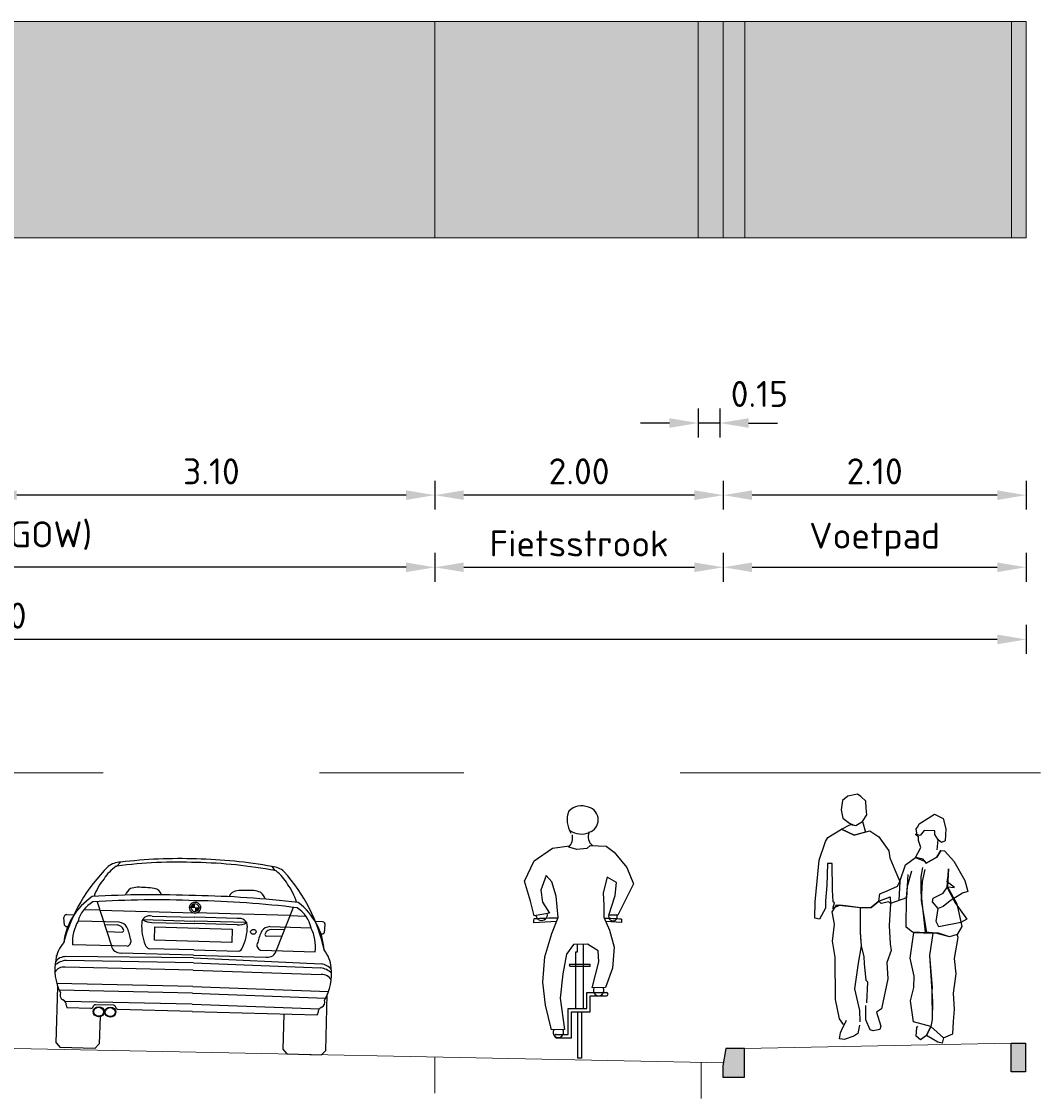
# Model space of a CAD drawing. Header units: metres. Extents: x 132493 to 134960, y 502695 to 503907.
# Tile 135 of 144: x 134821.61 to 134828.68, y 503850.66 to 503858.12. Entities that reach past the tile are written whole.
import ezdxf

# ---------------------------------------------------------------- set-up
doc = ezdxf.new("R2010")
doc.units = ezdxf.units.M
doc.linetypes.add('AL-NAP_LIJN', pattern=[15.25, 12, -1.5, 0.25, -1.5])
doc.linetypes.add('AL-TEKENBLADGRENS', pattern=[11.5, 2.5, -1.5, 1, -1.5, 1, -1.5, 2.5])
doc.layers.get('Defpoints').update_dxf_attribs({"color": 3})
for name, color, linetype, lineweight in [('0_sol_beton', 253, 'Continuous', 35), ('0_sol_fietspad', 11, 'Continuous', 18), ('0_sol_tegels', 254, 'Continuous', 18), ('N-WE-VH-KANTOPSLUITING_OPSLUITBAND-SD', 7, 'Continuous', 25), ('N-WE-VH-KANTOPSLUITING_TROTTOIRBAND-S', 7, 'Continuous', 25), ('N-WE-VH-KANTVERHARDING-G', 2, 'Continuous', 18), ('V-WE-VH-VERHARDING_STRAATBAKSTEEN-M', 7, 'Continuous', 18), ('X-XX-AL-AANKLEDING-SD', 2, 'Continuous', 25), ('X-XX-AL-NAP-G', 7, 'AL-NAP_LIJN', 18)]:
    doc.layers.add(name, color=color, linetype=linetype, lineweight=lineweight)
doc.layers.add('ARC-hoev-overlagen asfalt rijbaan', color=13, linetype='Continuous', lineweight=18, plot=False)
doc.styles.add('Iso_18100', font='isocpeur.ttf', dxfattribs={"height": 0.18})
doc.dimstyles.new('Iso 18100', dxfattribs={"dimscale": 0.1, "dimtxt": 0.18, "dimasz": 2, "dimexe": 1, "dimexo": 0, "dimgap": 0.75, "dimtad": 1, "dimzin": 0, "dimdsep": 46, "dimtxsty": 'Iso_18100', "dimcen": -3, "dimdle": 1, "dimadec": 0, "dimazin": 0, "dimtfac": 0.75, "dimtix": 1, "dimtmove": 2, "dimatfit": 3, "dimfxl": 1, "dimfxlon": 1, "dimtvp": 0.9, "dimtfillclr": 256, "dimtolj": 1, "dimtzin": 0, "dimarcsym": 0})

# ---------------------------------------------------------------- blocks, each defined once
blk = doc.blocks.new('N-SVH-KANTOPSLUITING_TB_130 150X200-D')
blk.add_hatch(color=8).paths.add_polyline_path([(-0.3, -0.24), (-0.3, -0.32), (-0.15, -0.32), (-0.15, -0.12), (-0.28, -0.12)])
at = {"flags": 128}
blk.add_lwpolyline([(-0.3, -0.24), (-0.3, -0.32), (-0.15, -0.32), (-0.15, -0.12), (-0.28, -0.12)], close=True, dxfattribs=at)
blk = doc.blocks.new('N-SVH-KANTOPSLUITING_OB_100X200-D')
blk.add_hatch(color=8).paths.add_polyline_path([(-0.1, -0.2), (0, -0.2), (0, 0), (-0.1, 0)])
at = {"flags": 128}
blk.add_lwpolyline([(-0.1, -0.2), (0, -0.2), (0, 0), (-0.1, 0)], close=True, dxfattribs=at)
blk = doc.blocks.new('DWP-VOET3')
at = {"linetype": 'Continuous'}
for points in [[(0.119, 1.442), (0.091, 1.487), (0.094, 1.534), (0.096, 1.581), (0.131, 1.614), (0.154, 1.631), (0.221, 1.617), (0.258, 1.586), (0.267, 1.522), (0.257, 1.465), (0.211, 1.43), (0.185, 1.417), (0.167, 1.414)], [(-0.258, 1.346), (-0.253, 1.391), (-0.264, 1.403), (-0.272, 1.425), (-0.379, 1.493), (-0.44, 1.461), (-0.458, 1.391), (-0.454, 1.306), (-0.429, 1.295), (-0.404, 1.313)], [(-0.398, 1.244), (-0.404, 1.313), (-0.382, 1.351), (-0.381, 1.377), (-0.307, 1.378), (-0.279, 1.345), (-0.247, 1.354), (-0.268, 1.337)], [(0.006, 0.889), (0.059, 0.846), (0.135, 0.843), (0.219, 0.853), (0.277, 0.862), (0.325, 0.838), (0.314, 0.878), (0.323, 0.884), (0.327, 0.968), (0.331, 1.15), (0.363, 1.15), (0.367, 0.997), (0.377, 0.892), (0.376, 0.84), (0.419, 0.763), (0.45, 0.772), (0.448, 0.884), (0.434, 1.028), (0.42, 1.172), (0.376, 1.303), (0.36, 1.331), (0.266, 1.387), (0.177, 1.346), (0.114, 1.365), (0.07, 1.377), (0.006, 1.335), (-0.063, 1.237), (-0.07, 1.19), (-0.105, 1.107), (-0.14, 1.025), (-0.131, 0.893)], [(-0.424, 1.24), (-0.396, 1.193), (-0.321, 1.153), (-0.301, 1.179), (-0.247, 1.192), (-0.285, 1.26), (-0.269, 1.309), (-0.268, 1.337)], [(-0.195, 1.073), (-0.186, 0.913), (-0.075, 0.873), (-0.063, 0.884), (-0.01, 0.873), (0.006, 0.889), (-0.001, 0.939), (-0.051, 0.96), (-0.123, 0.993), (-0.14, 1.025), (-0.179, 1.141), (-0.247, 1.192), (-0.311, 1.166), (-0.321, 1.153), (-0.396, 1.193), (-0.424, 1.24), (-0.449, 1.237), (-0.513, 1.167), (-0.589, 1.031), (-0.61, 0.955), (-0.573, 0.944), (-0.487, 0.892), (-0.44, 0.852), (-0.405, 0.839), (-0.365, 0.884), (-0.371, 0.909), (-0.439, 0.945), (-0.469, 0.988), (-0.519, 0.983), (-0.467, 1.023), (-0.473, 1.063), (-0.477, 1.112)], [(-0.477, 1.112), (-0.469, 0.988), (-0.535, 0.871), (-0.568, 0.713), (-0.537, 0.657), (-0.483, 0.641), (-0.388, 0.667), (-0.316, 0.675), (-0.286, 0.948), (-0.286, 1.058), (-0.299, 1.123)], [(-0.477, 1.112), (-0.464, 0.988), (-0.522, 0.877), (-0.604, 0.763), (-0.563, 0.741), (-0.41, 0.712), (-0.392, 0.747), (-0.405, 0.839)], [(-0.313, 1.108), (-0.293, 1.025), (-0.286, 0.893), (-0.301, 0.812), (-0.323, 0.669), (-0.226, 0.674), (-0.182, 0.708), (-0.186, 0.913), (-0.191, 0.993), (-0.223, 1.098)], [(0.089, 0.185), (0.083, 0.328), (0.095, 0.34), (0.106, 0.457), (0.108, 0.504), (0.128, 0.579), (0.131, 0.634), (0.135, 0.673), (0.135, 0.843), (0.059, 0.846), (0.006, 0.889), (-0.071, 0.918), (-0.075, 0.873), (-0.065, 0.721), (-0.072, 0.592), (-0.079, 0.547), (-0.049, 0.463), (-0.055, 0.35), (-0.011, 0.143), (0.024, 0.12)], [(0.137, 0.053), (0.139, 0.132), (0.173, 0.281), (0.147, 0.459), (0.128, 0.579), (0.135, 0.673), (0.135, 0.843), (0.303, 0.862), (0.333, 0.816), (0.317, 0.73), (0.33, 0.611), (0.313, 0.501), (0.309, 0.208), (0.282, 0.074), (0.254, 0.033)], [(-0.442, -0.059), (-0.474, -0.045), (-0.507, -0.031), (-0.512, 0.054), (-0.518, 0.139), (-0.511, 0.252), (-0.53, 0.384), (-0.518, 0.492), (-0.543, 0.637), (-0.537, 0.657), (-0.483, 0.641), (-0.408, 0.666), (-0.368, 0.668), (-0.344, 0.513), (-0.362, 0.287), (-0.361, 0.264), (-0.366, 0.193), (-0.363, 0.068), (-0.354, 0.021)], [(0.024, 0.12), (-0.008, 0.022), (0, 0), (0.045, -0.009), (0.066, -0.004), (0.098, 0.066), (0.098, 0.165)], [(-0.354, 0.021), (-0.324, -0.042), (-0.282, -0.073), (-0.253, -0.046), (-0.257, 0.012), (-0.263, 0.022)], [(0.14, 0.03), (0.153, -0.029), (0.179, -0.048), (0.247, -0.071), (0.279, -0.066), (0.273, -0.023), (0.266, -0.008), (0.232, 0.063)]]:
    blk.add_lwpolyline(points, dxfattribs=at)
for points in [[(0.099, 1.367), (0.177, 1.346), (0.266, 1.387), (0.203, 1.42), (0.167, 1.414), (0.119, 1.442)], [(-0.354, 0.021), (-0.233, 0.053), (-0.213, 0.198), (-0.237, 0.291), (-0.239, 0.37), (-0.21, 0.493), (-0.237, 0.672), (-0.368, 0.668), (-0.344, 0.513), (-0.361, 0.264), (-0.363, 0.068)], [(-0.442, -0.059), (-0.432, -0.095), (-0.403, -0.088), (-0.324, -0.042), (-0.354, 0.021)]]:
    blk.add_lwpolyline(points, close=True, dxfattribs=at)
blk = doc.blocks.new('*U18')
at = {"linetype": 'Continuous'}
for points in [[(-0.0408, 0.993), (-0.0152, 0.993), (-0.0333, 1.0111)], [(-0.0152, 1.0186), (-0.0333, 1.0111), (-0.0152, 0.993)], [(0.0104, 0.993), (-0.0152, 0.993), (0.0029, 0.9749)], [(-0.0152, 0.9674), (0.0029, 0.9749), (-0.0152, 0.993)]]:
    blk.add_solid(points, dxfattribs=at)
blk = doc.blocks.new('BMW-ACHTER')
for p, q in [((-1.3352, 1.2682), (-1.312, 1.2953)), ((-0.2366, 1.2682), (-0.2598, 1.2953)), ((-1.4659, 1.0153), (-1.3574, 0.7139)), ((-0.7859, 0.9953), (-0.829, 0.9953)), ((-0.7859, 0.9953), (-0.7428, 0.9953)), ((-0.1059, 1.0153), (-0.2144, 0.7139)), ((-1.688, 0.8488), (-1.6925, 0.9019)), ((-1.6729, 0.9226), (-1.6223, 0.9226)), ((-1.4456, 0.9589), (-1.5565, 0.9589)), ((-1.4456, 0.9589), (-0.7859, 0.9589)), ((-1.146, 0.9021), (-0.7859, 0.9021)), ((-1.0814, 0.9285), (-0.7859, 0.9285)), ((-0.1262, 0.9589), (-0.7859, 0.9589)), ((-0.4904, 0.9285), (-0.7859, 0.9285)), ((-0.4258, 0.9021), (-0.7859, 0.9021)), ((-0.1262, 0.9589), (-0.0154, 0.9589)), ((0.1011, 0.9226), (0.0505, 0.9226)), ((0.1162, 0.8488), (0.1207, 0.9019)), ((-1.6642, 0.838), (-1.6732, 0.8382)), ((-1.3087, 0.8788), (-1.594, 0.8788)), ((-1.4098, 0.8596), (-1.3224, 0.8596)), ((-1.0814, 0.8848), (-0.7859, 0.8848)), ((-1.061, 0.8544), (-0.5241, 0.8544)), ((-1.061, 0.7619), (-1.061, 0.8544)), ((-0.4904, 0.8848), (-0.7859, 0.8848)), ((-0.5241, 0.8544), (-0.5241, 0.7619)), ((-0.2632, 0.8788), (0.0222, 0.8788)), ((-0.162, 0.8596), (-0.2494, 0.8596)), ((0.0924, 0.838), (0.1014, 0.8382)), ((-1.3926, 0.8117), (-1.2868, 0.8117)), ((-0.5241, 0.7619), (-1.061, 0.7619)), ((-0.1792, 0.8117), (-0.2851, 0.8117)), ((-1.2477, 0.7139), (-1.6283, 0.7139)), ((-0.7859, 0.7017), (-1.0943, 0.7017)), ((-0.7859, 0.7017), (-0.4775, 0.7017)), ((-0.3241, 0.7139), (0.0565, 0.7139)), ((-1.7359, 0.6373), (-1.7372, 0.6373)), ((-0.7859, 0.6479), (-1.6711, 0.6305)), ((-0.7859, 0.6131), (-1.6687, 0.6038)), ((-0.7859, 0.6663), (-1.2898, 0.6663)), ((-0.7859, 0.6663), (-0.2821, 0.6663)), ((-0.7859, 0.6479), (0.0993, 0.6305)), ((-0.7859, 0.6131), (0.0969, 0.6038)), ((0.1641, 0.6373), (0.1654, 0.6373)), ((-0.7859, 0.5608), (-1.674, 0.5565)), ((-0.7859, 0.5608), (0.1022, 0.5565)), ((-0.7859, 0.448), (-1.7289, 0.4418)), ((-0.7859, 0.448), (0.1571, 0.4418)), ((-1.7205, 0.0319), (-1.7205, 0.4192)), ((-0.7859, 0.4015), (-1.7098, 0.3954)), ((-0.7859, 0.4015), (0.1379, 0.3954)), ((0.1487, 0.0319), (0.1487, 0.4192)), ((-0.7859, 0.3249), (-1.668, 0.3191)), ((-1.3312, 0.3027), (-1.4569, 0.3025)), ((-0.7859, 0.3249), (0.0962, 0.3191)), ((-1.488, 0.2756), (-1.6531, 0.2759)), ((-1.4767, 0.2817), (-1.4681, 0.2964)), ((-1.4225, 0.2251), (-1.4225, 0.0325)), ((-1.311, 0.2813), (-1.3199, 0.2966)), ((-0.7859, 0.2742), (-1.2997, 0.2752)), ((-0.7859, 0.2742), (0.0813, 0.2759)), ((-0.1493, 0.2754), (-0.1493, 0.0325)), ((-1.7205, 0.0319), (-1.6921, 0)), ((-1.4515, 0), (-1.6921, 0)), ((-1.4225, 0.0325), (-1.4515, 0)), ((-0.1493, 0.0325), (-0.1203, 0)), ((-0.1203, 0), (0.1203, 0)), ((0.1487, 0.0319), (0.1203, 0))]:
    blk.add_line(p, q)
for centre, major_axis, start_param, end_param in [((-1.3055, 1.1777), (-0.1305, 0), -1.520483, -0.812666), ((-0.8128, -1.4687), (3.0763, 0), 1.562038, 1.741431), ((-0.8056, -1.444), (-3.0763, 0), 4.705971, 4.87775), ((-0.7662, -1.444), (3.0763, 0), 1.405435, 1.577214), ((-0.759, -1.4687), (-3.0763, 0), 4.541755, 4.721147), ((-0.2663, 1.1777), (0.1305, 0), 0.812666, 1.520483), ((-0.3914, 0.4818), (-1.3254, 0), -0.71157, -0.206967), ((-1.1277, 1.0313), (-0.3362, 0), -0.883409, -0.501718), ((-1.3331, 1.2569), (-0.0127, 0), -1.400162, -0.892719), ((-0.2388, 1.2569), (0.0127, 0), 0.892719, 1.400162), ((-0.4441, 1.0313), (0.3362, 0), 0.501718, 0.883409), ((-1.1804, 0.4818), (1.3254, 0), 0.206967, 0.71157), ((-1.0363, 0.933), (-0.4715, 0), -0.611138, -0.289021), ((-1.1663, 0.9436), (-0.2023, 0), -1.450991, -1.213758), ((-1.1622, 0.4686), (-0.7275, 0), 4.58851, 4.751282), ((-1.0793, 1.0673), (0.0591, 0), 0.200164, 1.451161), ((-0.4925, 1.0673), (-0.0591, 0), -1.451161, -0.200164), ((-0.4925, 1.0673), (-0.0591, 0), -1.451161, -0.200164), ((-0.4097, 0.4686), (0.7275, 0), 1.531903, 1.694675), ((-0.4055, 0.9436), (0.2023, 0), 1.213758, 1.450991), ((-0.5355, 0.933), (0.4715, 0), 0.289021, 0.611138), ((-1.1814, 0.694), (-0.5085, 0), -0.891023, -0.073512), ((-0.8877, -4.3566), (6.0212, 0), 1.553883, 1.67283), ((-0.8676, -4.3916), (-6.0212, 0), 4.698823, 4.816724), ((-1.1625, 1.0356), (-0.115, 0), -0.866719, -0.320233), ((-0.6841, -4.3566), (-6.0212, 0), 4.610355, 4.729302), ((-0.7042, -4.3916), (6.0212, 0), 1.466462, 1.584362), ((-0.4093, 1.0356), (0.115, 0), 0.320233, 0.866719), ((-0.3904, 0.694), (0.5085, 0), 0.073512, 0.891023), ((-1.3591, 0.8364), (-0.2395, 0), -0.969125, -0.197242), ((-0.7859, 0.9953), (0.0405, 0), 1.570796, 4.712389), ((-0.7859, 0.9953), (-0.0284, 0), -1.570796, 1.570796), ((-0.7859, 0.9953), (0.0405, 0), 4.712389, 7.853982), ((-0.7859, 0.9953), (-0.0284, 0), 1.570796, 4.712389), ((-0.2127, 0.8364), (0.2395, 0), 0.197242, 0.969125), ((-1.6717, 0.9038), (0.0209, 0), 1.627661, 3.241614), ((-1.0953, 0.8786), (0.057, 0), 1.324724, 3.173395), ((-1.0953, 0.8786), (0.057, 0), 1.324724, 3.173395), ((-1.0907, 0.9605), (0.0844, 0), 4.003075, 4.822276), ((-0.4765, 0.8786), (-0.057, 0), 3.109791, 4.958462), ((-0.4811, 0.9605), (-0.0844, 0), 1.460909, 2.280111), ((0.0999, 0.9038), (-0.0209, 0), 3.041572, 4.655524), ((-1.6676, 0.8582), (0.0229, 0), 3.617259, 4.909024), ((-1.2655, 0.7377), (-0.3637, 0), -0.444182, 0.072536), ((-1.3232, 0.8172), (-0.047, 0), 3.420308, 4.695596), ((-1.3156, 0.8151), (-0.0709, 0), 3.663057, 4.613858), ((-1.2879, 0.8225), (-0.0121, 0), 1.668297, 3.754744), ((-1.6057, 0.7083), (-0.3837, 0), 3.308773, 3.553401), ((-0.7212, 0.8684), (0.4312, 0), 3.11982, 3.510308), ((-0.8506, 0.8684), (-0.4312, 0), 2.772877, 3.163365), ((0.0339, 0.7083), (0.3837, 0), 2.729784, 2.974413), ((-0.2562, 0.8151), (0.0709, 0), 1.669327, 2.620128), ((-0.2839, 0.8225), (0.0121, 0), 2.528442, 4.614888), ((-0.2486, 0.8172), (0.047, 0), 1.58759, 2.862877), ((-0.3063, 0.7377), (-0.3637, 0), 3.069057, 3.585774), ((0.0958, 0.8582), (-0.0229, 0), 1.374162, 2.665927), ((-1.2644, 0.7484), (-0.0417, 0), 1.981034, 3.624992), ((-0.3074, 0.7484), (-0.0417, 0), -0.4834, 1.160558), ((-1.4959, 0.5901), (-0.2457, 0), -0.66935, -0.076668), ((-1.2952, 0.7229), (-0.063, 0), 0.159343, 1.657562), ((-1.0856, 0.7358), (-0.0388, 0), 0.220832, 1.34427), ((-0.4862, 0.7358), (0.0388, 0), -1.34427, -0.220832), ((-0.2766, 0.7229), (0.063, 0), 4.625623, 6.123842), ((-0.0759, 0.5901), (0.2457, 0), 0.076668, 0.66935), ((-1.3347, 0.5479), (0.4114, 0), 2.981724, 3.612057), ((-1.6527, 0.491), (0.126, 0), 1.698669, 2.398321), ((-1.6671, 0.5496), (0.0897, 0), 1.615555, 2.579973), ((0.0809, 0.491), (-0.126, 0), 3.884864, 4.584517), ((0.0953, 0.5496), (-0.0897, 0), 3.703212, 4.66763), ((-0.2371, 0.5479), (-0.4114, 0), 2.671129, 3.301462), ((-1.6812, 0.4927), (-0.0711, 0), 4.609875, 5.824601), ((0.1094, 0.4927), (0.0711, 0), 0.458585, 1.673311), ((-1.6578, 0.3648), (-0.0466, 0), -0.360639, 0.968634), ((0.0859, 0.3648), (-0.0466, 0), 2.172958, 3.502232), ((-1.698, 0.2983), (-0.0378, 0), 2.979128, 4.337377), ((-1.4568, 0.291), (-0.0127, 0), -1.56852, -0.486134), ((-1.3312, 0.2912), (-0.0127, 0), 3.627726, 4.714665), ((0.1262, 0.2983), (-0.0378, 0), -1.195784, 0.162465), ((-1.5705, 0.3159), (0.0938, 0), 3.417309, 3.633607), ((-1.4879, 0.2871), (0.0127, 0), 4.710263, 5.797052), ((-1.433, 0.2548), (-0.0384, 0), 3.141593, 9.424778), ((-1.3528, 0.2548), (-0.0384, 0), 3.141593, 9.424778), ((-1.3528, 0.2548), (-0.0345, 0), 3.141593, 9.424778), ((-1.2997, 0.2867), (-0.0127, 0), 0.486134, 1.56867), ((-0.0014, 0.3159), (0.0938, 0), -0.492014, -0.275716)]:
    blk.add_ellipse(centre, major_axis=major_axis, ratio=0.902788, start_param=start_param, end_param=end_param)
for centre, major_axis in [((-0.3765, 0.8395), (0.0189, 0)), ((-1.433, 0.2548), (0.0345, 0))]:
    blk.add_ellipse(centre, major_axis=major_axis, ratio=0.902788)
at = {"linetype": 'Continuous', "xscale": 1.107680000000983}
blk.add_blockref('*U18', (-0.7691, 0.0023), dxfattribs=at)
blk = doc.blocks.new('Fiets2')
for p, q in [((-0.3021, 1.3793), (-0.1756, 1.4689)), ((-0.1756, 1.4689), (-0.0577, 1.4839)), ((-0.0076, 1.4576), (-0.0632, 1.4743)), ((0.0623, 1.4667), (-0.0076, 1.4576)), ((0.0852, 1.4875), (0.0623, 1.4667)), ((0.0852, 1.4875), (0.1961, 1.4821)), ((0.1961, 1.4821), (0.2515, 1.4399)), ((0.2515, 1.4399), (0.3411, 1.3344)), ((-0.3706, 1.2395), (-0.3021, 1.3793)), ((-0.2204, 1.2791), (-0.2573, 1.1763)), ((-0.1808, 1.2343), (-0.2204, 1.2791)), ((0.3411, 1.3344), (0.3859, 1.2211)), ((-0.3285, 1.0998), (-0.3706, 1.2395)), ((-0.1492, 1.1341), (-0.1808, 1.2343)), ((0.204, 1.2659), (0.175, 1.1578)), ((0.2673, 1.229), (0.204, 1.2659)), ((0.2594, 1.1394), (0.2673, 1.229)), ((0.3859, 1.2211), (0.3359, 1.1183)), ((-0.2573, 1.1763), (-0.2441, 1.0946)), ((-0.136, 0.9865), (-0.1492, 1.1341)), ((0.175, 1.1578), (0.1803, 1.0735)), ((0.2158, 1.0037), (0.2594, 1.1394)), ((-0.3028, 0.9981), (-0.3285, 1.0998)), ((-0.2441, 1.0946), (-0.1967, 1.0181)), ((0.1803, 1.0735), (0.1803, 0.9891)), ((0.3359, 1.1183), (0.2764, 1.0037)), ((-0.3055, 0.9507), (-0.3055, 0.9744)), ((-0.1967, 1.0181), (-0.3028, 0.9981)), ((-0.1808, 0.8758), (-0.136, 0.9865)), ((0.1803, 0.9891), (0.2199, 0.8995)), ((0.2764, 1.0037), (0.2158, 1.0037)), ((0.3029, 0.976), (0.3029, 0.9523)), ((-0.1469, 0.9597), (-0.3055, 0.9507)), ((0.3029, 0.9523), (0.1935, 0.9592)), ((0.2199, 0.8995), (0.2515, 0.7809)), ((-0.2283, 0.715), (-0.1808, 0.8758)), ((-0.0306, 0.7993), (-0.078, 0.7334)), ((0.067, 0.802), (-0.0306, 0.7993)), ((-0.0148, 0.3565), (-0.0148, 0.7493)), ((-0.0148, 0.7493), (-0.0016, 0.7493)), ((-0.0016, 0.7493), (-0.0016, 0.8001)), ((0.038, 0.8012), (0.038, 0.3565)), ((0.1408, 0.7572), (0.067, 0.802)), ((0.146, 0.6807), (0.1408, 0.7572)), ((0.2515, 0.7809), (0.2409, 0.6359)), ((-0.2415, 0.5384), (-0.2283, 0.715)), ((-0.078, 0.7334), (-0.1044, 0.5964)), ((0.0986, 0.4988), (0.146, 0.6807)), ((0.085, 0.6622), (-0.0604, 0.6622)), ((-0.0604, 0.6622), (-0.055, 0.649)), ((-0.055, 0.649), (0.085, 0.649)), ((0.085, 0.649), (0.085, 0.6622)), ((0.2409, 0.6359), (0.1909, 0.5015)), ((-0.223, 0.3802), (-0.2415, 0.5384)), ((-0.1044, 0.5964), (-0.1228, 0.4277)), ((0.0617, 0.3565), (0.0617, 0.4672)), ((0.0617, 0.4672), (0.1988, 0.4672)), ((0.1909, 0.5015), (0.0986, 0.4988)), ((-0.1835, 0.2089), (-0.223, 0.3802)), ((-0.1228, 0.4277), (-0.0912, 0.2115)), ((0.0854, 0.4435), (0.1988, 0.4435)), ((0.0854, 0.3328), (0.0854, 0.4435)), ((-0.0675, 0.1773), (-0.0675, 0.3565)), ((-0.0675, 0.3565), (0.0617, 0.3565)), ((-0.0438, 0.1535), (-0.0438, 0.3328)), ((-0.0438, 0.3328), (0.0854, 0.3328)), ((0.0011, 0.0112), (0.0011, 0.3328)), ((0.0248, 0.3328), (0.0248, 0.0112)), ((-0.0912, 0.2115), (-0.1835, 0.2089)), ((-0.1492, 0.1773), (-0.0675, 0.1773)), ((-0.1492, 0.1535), (-0.0438, 0.1535)), ((0.0248, 0.0112), (0.0011, 0.0112))]:
    blk.add_line(p, q)
for centre, radius, start, end in [((0.0978, 1.6642), 0.1719, 159.48926, 212.30607), ((0.025, 1.6376), 0.1237, 66.73377, 135.43723), ((0.052, 1.664), 0.0899, 286.49732, 75.95647), ((0.0267, 1.7115), 0.1458, 235.73817, 292.28597), ((0.1528, 1.5484), 0.0807, 158.66112, 229.86458), ((-0.141, 1.5451), 0.1052, 317.65737, 8.6331), ((-0.0171, -4.8341), 5.8189, 91.18269, 92.84078), ((-0.2512, 1.0078), 0.0404, 190.67979, 10.67979), ((-0.0171, -4.8341), 5.8189, 86.8473, 88.02212), ((0.2437, 0.9944), 0.0303, 157.23468, 16.21216), ((0.1439, 0.4813), 0.0366, 150.60182, 32.66653), ((0.1985, 0.4553), 0.0119, 271.11591, 88.88409), ((-0.1354, 0.1914), 0.0366, 150.60182, 32.67105), ((-0.1492, 0.1654), 0.0119, 89.98846, 270.01154)]:
    blk.add_arc(centre, radius, start, end)
blk = doc.blocks.new('*D148')
at = {"layer": 'Defpoints', "color": 0, "transparency": 16777216}
for p in [(134821.3773, 503856.6227), (134824.4773, 503856.6227), (134821.3773, 503854.8397)]:
    blk.add_point(p, dxfattribs=at)
at = {"layer": 'V-WE-VH-VERHARDING_STRAATBAKSTEEN-M', "color": 0, "lineweight": -2, "transparency": 16777216}
for p, q in [((134821.3773, 503854.9397), (134821.3773, 503854.7397)), ((134824.4773, 503854.9397), (134824.4773, 503854.7397)), ((134824.2773, 503854.8397), (134821.5773, 503854.8397))]:
    blk.add_line(p, q, dxfattribs=at)
at = {"layer": 'V-WE-VH-VERHARDING_STRAATBAKSTEEN-M', "color": 0, "transparency": 16777216}
for points in [[(134821.5773, 503854.873), (134821.5773, 503854.8064), (134821.3773, 503854.8397)], [(134824.2773, 503854.873), (134824.2773, 503854.8064), (134824.4773, 503854.8397)]]:
    blk.add_solid(points, dxfattribs=at)
at = {"layer": 'V-WE-VH-VERHARDING_STRAATBAKSTEEN-M', "color": 0, "transparency": 16777216, "insert": (134822.9273, 503855.0047), "char_height": 0.18, "attachment_point": 5, "rotation": 360, "style": 'Iso_18100'}
blk.add_mtext('\\A1;3.10', dxfattribs=at)
blk = doc.blocks.new('*D149')
at = {"layer": 'Defpoints', "color": 0, "transparency": 16777216}
for p in [(134824.4773, 503856.6227), (134826.4773, 503856.6227), (134824.4773, 503854.8397)]:
    blk.add_point(p, dxfattribs=at)
at = {"layer": 'V-WE-VH-VERHARDING_STRAATBAKSTEEN-M', "color": 0, "lineweight": -2, "transparency": 16777216}
for p, q in [((134824.4773, 503854.9397), (134824.4773, 503854.7397)), ((134826.4773, 503854.9397), (134826.4773, 503854.7397)), ((134826.2773, 503854.8397), (134824.6773, 503854.8397))]:
    blk.add_line(p, q, dxfattribs=at)
at = {"layer": 'V-WE-VH-VERHARDING_STRAATBAKSTEEN-M', "color": 0, "transparency": 16777216}
for points in [[(134824.6773, 503854.873), (134824.6773, 503854.8064), (134824.4773, 503854.8397)], [(134826.2773, 503854.873), (134826.2773, 503854.8064), (134826.4773, 503854.8397)]]:
    blk.add_solid(points, dxfattribs=at)
at = {"layer": 'V-WE-VH-VERHARDING_STRAATBAKSTEEN-M', "color": 0, "transparency": 16777216, "insert": (134825.4773, 503855.0047), "char_height": 0.18, "attachment_point": 5, "rotation": 360, "style": 'Iso_18100'}
blk.add_mtext('\\A1;2.00', dxfattribs=at)
blk = doc.blocks.new('*D150')
at = {"layer": 'Defpoints', "color": 0, "transparency": 16777216}
for p in [(134826.4773, 503856.6227), (134828.5773, 503856.6227), (134826.4773, 503854.8397)]:
    blk.add_point(p, dxfattribs=at)
at = {"layer": 'V-WE-VH-VERHARDING_STRAATBAKSTEEN-M', "color": 0, "lineweight": -2, "transparency": 16777216}
for p, q in [((134826.4773, 503854.9397), (134826.4773, 503854.7397)), ((134828.5773, 503854.9397), (134828.5773, 503854.7397)), ((134828.3773, 503854.8397), (134826.6773, 503854.8397))]:
    blk.add_line(p, q, dxfattribs=at)
at = {"layer": 'V-WE-VH-VERHARDING_STRAATBAKSTEEN-M', "color": 0, "transparency": 16777216}
for points in [[(134826.6773, 503854.873), (134826.6773, 503854.8064), (134826.4773, 503854.8397)], [(134828.3773, 503854.873), (134828.3773, 503854.8064), (134828.5773, 503854.8397)]]:
    blk.add_solid(points, dxfattribs=at)
at = {"layer": 'V-WE-VH-VERHARDING_STRAATBAKSTEEN-M', "color": 0, "transparency": 16777216, "insert": (134827.5273, 503855.0047), "char_height": 0.18, "attachment_point": 5, "rotation": 360, "style": 'Iso_18100'}
blk.add_mtext('\\A1;2.10', dxfattribs=at)
blk = doc.blocks.new('*D151')
at = {"layer": 'Defpoints', "color": 0, "transparency": 16777216}
for p in [(134814.1773, 503856.3727), (134828.5773, 503856.3727), (134814.1773, 503853.8397)]:
    blk.add_point(p, dxfattribs=at)
at = {"layer": 'V-WE-VH-VERHARDING_STRAATBAKSTEEN-M', "color": 0, "lineweight": -2, "transparency": 16777216}
for p, q in [((134814.1773, 503853.9397), (134814.1773, 503853.7397)), ((134828.5773, 503853.9397), (134828.5773, 503853.7397)), ((134828.3773, 503853.8397), (134814.3773, 503853.8397))]:
    blk.add_line(p, q, dxfattribs=at)
at = {"layer": 'V-WE-VH-VERHARDING_STRAATBAKSTEEN-M', "color": 0, "transparency": 16777216}
for points in [[(134814.3773, 503853.873), (134814.3773, 503853.8064), (134814.1773, 503853.8397)], [(134828.3773, 503853.873), (134828.3773, 503853.8064), (134828.5773, 503853.8397)]]:
    blk.add_solid(points, dxfattribs=at)
at = {"layer": 'V-WE-VH-VERHARDING_STRAATBAKSTEEN-M', "color": 0, "transparency": 16777216, "insert": (134821.3773, 503854.0047), "char_height": 0.18, "attachment_point": 5, "rotation": 360, "style": 'Iso_18100'}
blk.add_mtext('\\A1;14.40', dxfattribs=at)
blk = doc.blocks.new('*D154')
at = {"layer": 'Defpoints', "color": 0, "transparency": 16777216}
for p in [(134818.2773, 503856.6227), (134824.4773, 503856.6227), (134818.2773, 503854.3397)]:
    blk.add_point(p, dxfattribs=at)
at = {"layer": 'V-WE-VH-VERHARDING_STRAATBAKSTEEN-M', "color": 0, "lineweight": -2, "transparency": 16777216}
for p, q in [((134818.2773, 503854.4397), (134818.2773, 503854.2397)), ((134824.4773, 503854.4397), (134824.4773, 503854.2397)), ((134824.2773, 503854.3397), (134818.4773, 503854.3397))]:
    blk.add_line(p, q, dxfattribs=at)
at = {"layer": 'V-WE-VH-VERHARDING_STRAATBAKSTEEN-M', "color": 0, "transparency": 16777216}
for points in [[(134818.4773, 503854.373), (134818.4773, 503854.3064), (134818.2773, 503854.3397)], [(134824.2773, 503854.373), (134824.2773, 503854.3064), (134824.4773, 503854.3397)]]:
    blk.add_solid(points, dxfattribs=at)
at = {"layer": 'V-WE-VH-VERHARDING_STRAATBAKSTEEN-M', "color": 0, "transparency": 16777216, "insert": (134821.3773, 503854.5407), "char_height": 0.18, "attachment_point": 5, "rotation": 360, "style": 'Iso_18100'}
blk.add_mtext('\\A1;Rijweg (GOW)', dxfattribs=at)
blk = doc.blocks.new('*D155')
at = {"layer": 'Defpoints', "color": 0, "transparency": 16777216}
for p in [(134826.4773, 503856.3727), (134828.5773, 503856.3727), (134828.5773, 503854.3397)]:
    blk.add_point(p, dxfattribs=at)
at = {"layer": 'V-WE-VH-VERHARDING_STRAATBAKSTEEN-M', "color": 0, "lineweight": -2, "transparency": 16777216}
for p, q in [((134826.4773, 503854.4397), (134826.4773, 503854.2397)), ((134828.5773, 503854.4397), (134828.5773, 503854.2397)), ((134826.6773, 503854.3397), (134828.3773, 503854.3397))]:
    blk.add_line(p, q, dxfattribs=at)
at = {"layer": 'V-WE-VH-VERHARDING_STRAATBAKSTEEN-M', "color": 0, "transparency": 16777216}
for points in [[(134826.6773, 503854.373), (134826.6773, 503854.3064), (134826.4773, 503854.3397)], [(134828.3773, 503854.373), (134828.3773, 503854.3064), (134828.5773, 503854.3397)]]:
    blk.add_solid(points, dxfattribs=at)
at = {"layer": 'V-WE-VH-VERHARDING_STRAATBAKSTEEN-M', "color": 0, "transparency": 16777216, "insert": (134827.5273, 503854.5317), "char_height": 0.18, "width": 0.049425, "attachment_point": 5, "rotation": 360, "style": 'Iso_18100'}
blk.add_mtext('\\A1;Voetpad', dxfattribs=at)
blk = doc.blocks.new('*D156')
at = {"layer": 'Defpoints', "color": 0, "transparency": 16777216}
for p in [(134824.4773, 503856.3727), (134826.4773, 503856.3727), (134826.4773, 503854.3397)]:
    blk.add_point(p, dxfattribs=at)
at = {"layer": 'V-WE-VH-VERHARDING_STRAATBAKSTEEN-M', "color": 0, "lineweight": -2, "transparency": 16777216}
for p, q in [((134824.4773, 503854.4397), (134824.4773, 503854.2397)), ((134826.4773, 503854.4397), (134826.4773, 503854.2397)), ((134824.6773, 503854.3397), (134826.2773, 503854.3397))]:
    blk.add_line(p, q, dxfattribs=at)
at = {"layer": 'V-WE-VH-VERHARDING_STRAATBAKSTEEN-M', "color": 0, "transparency": 16777216}
for points in [[(134824.6773, 503854.373), (134824.6773, 503854.3064), (134824.4773, 503854.3397)], [(134826.2773, 503854.373), (134826.2773, 503854.3064), (134826.4773, 503854.3397)]]:
    blk.add_solid(points, dxfattribs=at)
at = {"layer": 'V-WE-VH-VERHARDING_STRAATBAKSTEEN-M', "color": 0, "transparency": 16777216, "insert": (134825.4773, 503854.5047), "char_height": 0.18, "attachment_point": 5, "rotation": 360, "style": 'Iso_18100'}
blk.add_mtext('\\A1;Fietsstrook', dxfattribs=at)
blk = doc.blocks.new('*D178')
at = {"layer": 'Defpoints', "color": 0, "transparency": 16777216}
for p in [(134826.3035, 503857.1227), (134826.4535, 503857.1227), (134826.3035, 503855.3397)]:
    blk.add_point(p, dxfattribs=at)
at = {"layer": 'V-WE-VH-VERHARDING_STRAATBAKSTEEN-M', "color": 0, "lineweight": -2, "transparency": 16777216}
for p, q in [((134826.3035, 503855.4397), (134826.3035, 503855.2397)), ((134826.4535, 503855.4397), (134826.4535, 503855.2397)), ((134826.1035, 503855.3397), (134825.9035, 503855.3397)), ((134826.4535, 503855.3397), (134826.3035, 503855.3397)), ((134826.6535, 503855.3397), (134826.8535, 503855.3397))]:
    blk.add_line(p, q, dxfattribs=at)
at = {"layer": 'V-WE-VH-VERHARDING_STRAATBAKSTEEN-M', "color": 0, "transparency": 16777216}
for points in [[(134826.1035, 503855.373), (134826.1035, 503855.3064), (134826.3035, 503855.3397)], [(134826.6535, 503855.373), (134826.6535, 503855.3064), (134826.4535, 503855.3397)]]:
    blk.add_solid(points, dxfattribs=at)
at = {"layer": 'V-WE-VH-VERHARDING_STRAATBAKSTEEN-M', "color": 0, "transparency": 16777216, "insert": (134826.7277, 503855.5412), "char_height": 0.18, "attachment_point": 5, "rotation": 0, "style": 'Iso_18100'}
blk.add_mtext('\\A1;0.15', dxfattribs=at)

msp = doc.modelspace()

# ---------------------------------------------------------------- hatches: boundary and pattern name
at = {"layer": '0_sol_beton'}
h = msp.add_hatch(color=256, dxfattribs=at)
h.dxf.hatch_style = 1
h.paths.add_polyline_path([(134826.6273, 503858.1227), (134826.4773, 503858.1227), (134826.4773, 503856.6227), (134826.6273, 503856.6227)])
h = msp.add_hatch(color=256, dxfattribs=at)
h.dxf.hatch_style = 1
h.paths.add_polyline_path([(134828.5773, 503858.1227), (134828.4773, 503858.1227), (134828.4773, 503856.6227), (134828.5773, 503856.6227)])
at = {"layer": '0_sol_fietspad'}
h = msp.add_hatch(color=256, dxfattribs=at)
h.dxf.hatch_style = 1
h.paths.add_polyline_path([(134826.4773, 503858.1227), (134824.4773, 503858.1227), (134824.4773, 503856.6227), (134826.4773, 503856.6227)])
at = {"layer": '0_sol_tegels'}
h = msp.add_hatch(color=256, dxfattribs=at)
h.dxf.hatch_style = 1
h.paths.add_polyline_path([(134828.4773, 503858.1227), (134826.6273, 503858.1227), (134826.6273, 503856.6227), (134828.4773, 503856.6227)])
at = {"layer": 'ARC-hoev-overlagen asfalt rijbaan', "transparency": 33554636}
h = msp.add_hatch(color=256, dxfattribs=at)
h.dxf.hatch_style = 1
h.paths.add_polyline_path([(134824.4773, 503858.1227), (134821.3773, 503858.1227), (134821.3773, 503856.6227), (134824.4773, 503856.6227)])

# ---------------------------------------------------------------- linework, layer by layer
at = {"layer": 'N-WE-VH-KANTVERHARDING-G'}
msp.add_line((134826.4773, 503850.9046), (134821.3773, 503851.0066), dxfattribs=at)
at = {"layer": 'N-WE-VH-KANTVERHARDING-G', "flags": 128}
for points in [[(134814.1773, 503858.1227), (134828.5773, 503858.1227)], [(134824.4773, 503858.1227), (134824.4773, 503856.6227)], [(134826.3036, 503856.6227), (134826.3036, 503858.1227)], [(134826.4773, 503858.1227), (134826.4773, 503856.6227)], [(134826.4773, 503856.6227), (134826.4773, 503858.1227)], [(134826.6273, 503856.6227), (134826.6273, 503858.1227)], [(134828.4773, 503856.6227), (134828.4773, 503858.1227)], [(134828.5773, 503858.1227), (134828.5773, 503856.6227)], [(134828.5773, 503856.6227), (134828.5773, 503858.1227)], [(134814.1773, 503856.6227), (134828.5773, 503856.6227)], [(134828.474, 503851.0417), (134826.624, 503851.0047)], [(134824.4773, 503850.9446), (134824.4773, 503850.6946)], [(134826.324, 503850.9077), (134826.324, 503850.6577)]]:
    msp.add_lwpolyline(points, dxfattribs=at)
at = {"layer": 'X-XX-AL-NAP-G', "linetype": 'AL-TEKENBLADGRENS', "flags": 128}
msp.add_lwpolyline([(134828.6773, 503852.9146), (134814.1773, 503852.9146)], dxfattribs=at)

# ---------------------------------------------------------------- block references
at = {"layer": 'N-WE-VH-KANTOPSLUITING_OPSLUITBAND-SD', "xscale": -1, "rotation": 359.9999999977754}
msp.add_blockref('N-SVH-KANTOPSLUITING_OB_100X200-D', (134828.474, 503851.0417), dxfattribs=at)
at = {"layer": 'N-WE-VH-KANTOPSLUITING_TROTTOIRBAND-S'}
msp.add_blockref('N-SVH-KANTOPSLUITING_TB_130 150X200-D', (134826.774, 503851.1247), dxfattribs=at)
at = {"layer": 'X-XX-AL-AANKLEDING-SD', "xscale": -1, "rotation": 359.9999999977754}
msp.add_blockref('DWP-VOET3', (134827.563, 503851.1365), dxfattribs=at)
at = {"layer": 'X-XX-AL-AANKLEDING-SD'}
msp.add_blockref('Fiets2', (134825.4686, 503850.9248), dxfattribs=at)
at = {"layer": 'X-XX-AL-AANKLEDING-SD', "rotation": 358.3501397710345}
msp.add_blockref('BMW-ACHTER', (134823.5707, 503850.9628), dxfattribs=at)

# ---------------------------------------------------------------- dimensions: what is measured, and where the dimension line sits
at = {"layer": 'V-WE-VH-VERHARDING_STRAATBAKSTEEN-M'}
dim = msp.add_linear_dim(base=(134826.3035, 503855.3397), p1=(134826.4535, 503857.1227), p2=(134826.3035, 503857.1227), angle=0, dimstyle='Iso 18100', dxfattribs=at)
dim.commit()
dim.dimension.update_dxf_attribs({"geometry": '*D178', "text_midpoint": (134826.7277, 503855.5412), "dimtype": 160})
for base, p1, p2, angle, text, picture, middle in [((134818.2773, 503854.3397), (134824.4773, 503856.6227), (134818.2773, 503856.6227), 360, 'Rijweg (GOW)', '*D154', (134821.3773, 503854.5407)), ((134826.4773, 503854.3397), (134824.4773, 503856.3727), (134826.4773, 503856.3727), 180, 'Fietsstrook', '*D156', (134825.4773, 503854.5047)), ((134828.5773, 503854.3397), (134826.4773, 503856.3727), (134828.5773, 503856.3727), 180, 'Voetpad', '*D155', (134827.5273, 503854.5317))]:
    dim = msp.add_linear_dim(base=base, p1=p1, p2=p2, angle=angle, text=text, dimstyle='Iso 18100', dxfattribs=at)
    dim.commit()
    dim.dimension.update_dxf_attribs({"geometry": picture, "text_midpoint": middle})
for base, p1, p2, picture, middle in [((134821.3773, 503854.8397), (134824.4773, 503856.6227), (134821.3773, 503856.6227), '*D148', (134822.9273, 503855.0047)), ((134824.4773, 503854.8397), (134826.4773, 503856.6227), (134824.4773, 503856.6227), '*D149', (134825.4773, 503855.0047)), ((134826.4773, 503854.8397), (134828.5773, 503856.6227), (134826.4773, 503856.6227), '*D150', (134827.5273, 503855.0047)), ((134814.1773, 503853.8397), (134828.5773, 503856.3727), (134814.1773, 503856.3727), '*D151', (134821.3773, 503854.0047))]:
    dim = msp.add_linear_dim(base=base, p1=p1, p2=p2, angle=360, dimstyle='Iso 18100', dxfattribs=at)
    dim.commit()
    dim.dimension.update_dxf_attribs({"geometry": picture, "text_midpoint": middle})

doc.saveas('drawing.dxf')
